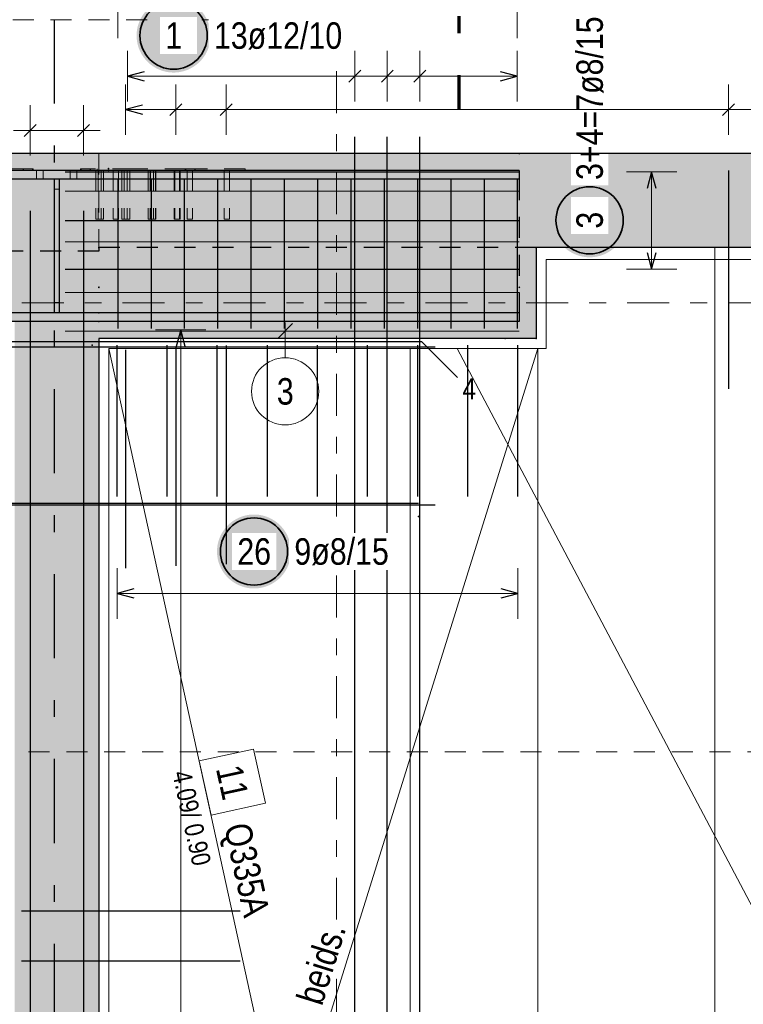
# Model space of a CAD drawing. Header units: millimetres. Extents: x -20 to 91, y -4 to 50.
# Tile 21 of 41: x 19.94 to 24.25, y 33.12 to 38.98. Entities that reach past the tile are written whole.
import ezdxf

# ---------------------------------------------------------------- set-up
doc = ezdxf.new("R2010")
doc.units = ezdxf.units.MM
for name, pattern in [('DASHDOT', [1, 0.5, -0.25, 0, -0.25]), ('DASHDOTX2', [2, 1, -0.5, 0, -0.5]), ('HIDDEN', [0.375, 0.25, -0.125])]:
    doc.linetypes.add(name, pattern=pattern)
for name, color, linetype, lineweight in [('Achsen', 7, 'Continuous', 20), ('Bewehrung', 7, 'Continuous', 20), ('nplo Bewehrung', 7, 'Continuous', 20), ('Schraffuren', 7, 'Continuous', 20)]:
    doc.layers.add(name, color=color, linetype=linetype, lineweight=lineweight)
doc.styles.add('Arial Narrow', font='ARIALN.TTF')

msp = doc.modelspace()

# ---------------------------------------------------------------- hatches: boundary and pattern name
at = {"lineweight": 25, "true_color": 0xffffff}
for points in [[(21.078452, 38.881746), (21.078318, 38.889423), (21.077916, 38.897092), (21.077247, 38.904742), (21.076311, 38.912364), (21.07511, 38.919948), (21.073645, 38.927486), (21.071917, 38.934968), (21.06993, 38.942386), (21.067685, 38.949729), (21.065185, 38.95699), (21.062433, 38.964159), (21.059432, 38.971228), (21.056187, 38.978187), (21.052701, 38.985029), (21.048978, 38.991746), (21.045023, 38.998328), (21.040841, 39.004768), (21.036436, 39.011058), (21.031815, 39.017191), (21.026982, 39.023159), (21.021944, 39.028954), (21.016707, 39.03457), (21.011277, 39.04), (21.005661, 39.045237), (20.999866, 39.050275), (20.993898, 39.055108), (20.987765, 39.059729), (20.981475, 39.064134), (20.975035, 39.068316), (20.968452, 39.072271), (20.961736, 39.075994), (20.954894, 39.07948), (20.947934, 39.082726), (20.940866, 39.085726), (20.933697, 39.088478), (20.926436, 39.090978), (20.919093, 39.093223), (20.911675, 39.095211), (20.904193, 39.096938), (20.896655, 39.098403), (20.88907, 39.099605), (20.881449, 39.10054), (20.873799, 39.10121), (20.86613, 39.101612), (20.858452, 39.101746), (20.850774, 39.101612), (20.843106, 39.10121), (20.835456, 39.10054), (20.827834, 39.099605), (20.82025, 39.098403), (20.812712, 39.096938), (20.80523, 39.095211), (20.797812, 39.093223), (20.790469, 39.090978), (20.783208, 39.088478), (20.776039, 39.085726), (20.76897, 39.082726), (20.762011, 39.07948), (20.755169, 39.075994), (20.748452, 39.072271), (20.74187, 39.068316), (20.73543, 39.064134), (20.72914, 39.059729), (20.723007, 39.055108), (20.717039, 39.050275), (20.711244, 39.045237), (20.705627, 39.04), (20.700198, 39.03457), (20.69496, 39.028954), (20.689923, 39.023159), (20.68509, 39.017191), (20.680469, 39.011058), (20.676064, 39.004768), (20.671882, 38.998328), (20.667927, 38.991746), (20.664204, 38.985029), (20.660718, 38.978187), (20.657472, 38.971228), (20.654472, 38.964159), (20.65172, 38.95699), (20.64922, 38.949729), (20.646975, 38.942386), (20.644987, 38.934968), (20.64326, 38.927486), (20.641795, 38.919948), (20.640593, 38.912364), (20.639658, 38.904742), (20.638988, 38.897092), (20.638586, 38.889423), (20.638452, 38.881746), (20.638586, 38.874068), (20.638988, 38.866399), (20.639658, 38.858749), (20.640593, 38.851127), (20.641795, 38.843543), (20.64326, 38.836005), (20.644987, 38.828523), (20.646975, 38.821105), (20.64922, 38.813762), (20.65172, 38.806501), (20.654472, 38.799332), (20.657472, 38.792264), (20.660718, 38.785304), (20.664204, 38.778462), (20.667927, 38.771746), (20.671882, 38.765163), (20.676064, 38.758723), (20.680469, 38.752433), (20.68509, 38.7463), (20.689923, 38.740332), (20.69496, 38.734537), (20.700198, 38.728921), (20.705627, 38.723491), (20.711244, 38.718254), (20.717039, 38.713216), (20.723007, 38.708383), (20.72914, 38.703762), (20.73543, 38.699357), (20.74187, 38.695175), (20.748452, 38.69122), (20.755169, 38.687497), (20.762011, 38.684011), (20.76897, 38.680766), (20.776039, 38.677765), (20.783208, 38.675013), (20.790469, 38.672513), (20.797812, 38.670268), (20.80523, 38.668281), (20.812712, 38.666553), (20.82025, 38.665088), (20.827834, 38.663887), (20.835456, 38.662951), (20.843106, 38.662281), (20.850774, 38.66188), (20.858452, 38.661746), (20.86613, 38.66188), (20.873799, 38.662281), (20.881449, 38.662951), (20.88907, 38.663887), (20.896655, 38.665088), (20.904193, 38.666553), (20.911675, 38.668281), (20.919093, 38.670268), (20.926436, 38.672513), (20.933697, 38.675013), (20.940866, 38.677765), (20.947934, 38.680766), (20.954894, 38.684011), (20.961736, 38.687497), (20.968452, 38.69122), (20.975035, 38.695175), (20.981475, 38.699357), (20.987765, 38.703762), (20.993898, 38.708383), (20.999866, 38.713216), (21.005661, 38.718254), (21.011277, 38.723491), (21.016707, 38.728921), (21.021944, 38.734537), (21.026982, 38.740332), (21.031815, 38.7463), (21.036436, 38.752433), (21.040841, 38.758723), (21.045023, 38.765163), (21.048978, 38.771746), (21.052701, 38.778462), (21.056187, 38.785304), (21.059432, 38.792264), (21.062433, 38.799332), (21.065185, 38.806501), (21.067685, 38.813762), (21.06993, 38.821105), (21.071917, 38.828523), (21.073645, 38.836005), (21.07511, 38.843543), (21.076311, 38.851127), (21.077247, 38.858749), (21.077916, 38.866399)], [(21.556528, 35.812078), (21.556394, 35.819755), (21.555992, 35.827424), (21.555323, 35.835074), (21.554387, 35.842696), (21.553185, 35.85028), (21.55172, 35.857818), (21.549993, 35.8653), (21.548005, 35.872718), (21.54576, 35.880061), (21.54326, 35.887322), (21.540508, 35.894491), (21.537508, 35.90156), (21.534262, 35.908519), (21.530776, 35.915361), (21.527053, 35.922078), (21.523098, 35.92866), (21.518916, 35.9351), (21.514511, 35.94139), (21.50989, 35.947523), (21.505057, 35.953491), (21.50002, 35.959286), (21.494782, 35.964902), (21.489353, 35.970332), (21.483736, 35.975569), (21.477941, 35.980607), (21.471973, 35.98544), (21.46584, 35.990061), (21.45955, 35.994466), (21.45311, 35.998648), (21.446528, 36.002603), (21.439811, 36.006326), (21.432969, 36.009812), (21.42601, 36.013058), (21.418941, 36.016058), (21.411772, 36.01881), (21.404511, 36.02131), (21.397168, 36.023555), (21.389751, 36.025543), (21.382268, 36.02727), (21.37473, 36.028735), (21.367146, 36.029937), (21.359524, 36.030872), (21.351874, 36.031542), (21.344206, 36.031944), (21.336528, 36.032078), (21.32885, 36.031944), (21.321181, 36.031542), (21.313531, 36.030872), (21.30591, 36.029937), (21.298325, 36.028735), (21.290787, 36.02727), (21.283305, 36.025543), (21.275887, 36.023555), (21.268544, 36.02131), (21.261283, 36.01881), (21.254114, 36.016058), (21.247046, 36.013058), (21.240086, 36.009812), (21.233244, 36.006326), (21.226528, 36.002603), (21.219945, 35.998648), (21.213505, 35.994466), (21.207215, 35.990061), (21.201082, 35.98544), (21.195114, 35.980607), (21.189319, 35.975569), (21.183703, 35.970332), (21.178273, 35.964902), (21.173036, 35.959286), (21.167998, 35.953491), (21.163165, 35.947523), (21.158544, 35.94139), (21.154139, 35.9351), (21.149957, 35.92866), (21.146002, 35.922078), (21.142279, 35.915361), (21.138793, 35.908519), (21.135548, 35.90156), (21.132547, 35.894491), (21.129795, 35.887322), (21.127295, 35.880061), (21.12505, 35.872718), (21.123063, 35.8653), (21.121335, 35.857818), (21.11987, 35.85028), (21.118669, 35.842696), (21.117733, 35.835074), (21.117064, 35.827424), (21.116662, 35.819755), (21.116528, 35.812078), (21.116662, 35.8044), (21.117064, 35.796731), (21.117733, 35.789081), (21.118669, 35.781459), (21.11987, 35.773875), (21.121335, 35.766337), (21.123063, 35.758855), (21.12505, 35.751437), (21.127295, 35.744094), (21.129795, 35.736833), (21.132547, 35.729664), (21.135548, 35.722595), (21.138793, 35.715636), (21.142279, 35.708794), (21.146002, 35.702078), (21.149957, 35.695495), (21.154139, 35.689055), (21.158544, 35.682765), (21.163165, 35.676632), (21.167998, 35.670664), (21.173036, 35.664869), (21.178273, 35.659253), (21.183703, 35.653823), (21.189319, 35.648586), (21.195114, 35.643548), (21.201082, 35.638715), (21.207215, 35.634094), (21.213505, 35.629689), (21.219945, 35.625507), (21.226528, 35.621552), (21.233244, 35.617829), (21.240086, 35.614343), (21.247046, 35.611098), (21.254114, 35.608097), (21.261283, 35.605345), (21.268544, 35.602845), (21.275887, 35.6006), (21.283305, 35.598612), (21.290787, 35.596885), (21.298325, 35.59542), (21.30591, 35.594219), (21.313531, 35.593283), (21.321181, 35.592613), (21.32885, 35.592212), (21.336528, 35.592078), (21.344206, 35.592212), (21.351874, 35.592613), (21.359524, 35.593283), (21.367146, 35.594219), (21.37473, 35.59542), (21.382268, 35.596885), (21.389751, 35.598612), (21.397168, 35.6006), (21.404511, 35.602845), (21.411772, 35.605345), (21.418941, 35.608097), (21.42601, 35.611098), (21.432969, 35.614343), (21.439811, 35.617829), (21.446528, 35.621552), (21.45311, 35.625507), (21.45955, 35.629689), (21.46584, 35.634094), (21.471973, 35.638715), (21.477941, 35.643548), (21.483736, 35.648586), (21.489353, 35.653823), (21.494782, 35.659253), (21.50002, 35.664869), (21.505057, 35.670664), (21.50989, 35.676632), (21.514511, 35.682765), (21.518916, 35.689055), (21.523098, 35.695495), (21.527053, 35.702078), (21.530776, 35.708794), (21.534262, 35.715636), (21.537508, 35.722595), (21.540508, 35.729664), (21.54326, 35.736833), (21.54576, 35.744094), (21.548005, 35.751437), (21.549993, 35.758855), (21.55172, 35.766337), (21.553185, 35.773875), (21.554387, 35.781459), (21.555323, 35.789081), (21.555992, 35.796731)]]:
    msp.add_hatch(color=7, dxfattribs=at).paths.add_polyline_path(points)
at = {"layer": 'Bewehrung', "lineweight": 25, "true_color": 0xffffff}
msp.add_hatch(color=7, dxfattribs=at).paths.add_polyline_path([(23.552172, 37.782511), (23.552038, 37.790189), (23.551637, 37.797857), (23.550967, 37.805507), (23.550031, 37.813129), (23.54883, 37.820713), (23.547365, 37.828251), (23.545637, 37.835733), (23.54365, 37.843151), (23.541405, 37.850494), (23.538905, 37.857755), (23.536153, 37.864924), (23.533152, 37.871993), (23.529907, 37.878952), (23.526421, 37.885794), (23.522698, 37.892511), (23.518743, 37.899093), (23.514561, 37.905533), (23.510156, 37.911823), (23.505535, 37.917956), (23.500702, 37.923924), (23.495664, 37.929719), (23.490427, 37.935336), (23.484997, 37.940765), (23.479381, 37.946003), (23.473586, 37.95104), (23.467618, 37.955873), (23.461485, 37.960494), (23.455195, 37.964899), (23.448755, 37.969081), (23.442172, 37.973036), (23.435456, 37.976759), (23.428614, 37.980245), (23.421654, 37.983491), (23.414586, 37.986491), (23.407417, 37.989243), (23.400156, 37.991743), (23.392813, 37.993988), (23.385395, 37.995976), (23.377913, 37.997703), (23.370375, 37.999168), (23.362791, 38.00037), (23.355169, 38.001305), (23.347519, 38.001975), (23.33985, 38.002377), (23.332172, 38.002511), (23.324495, 38.002377), (23.316826, 38.001975), (23.309176, 38.001305), (23.301554, 38.00037), (23.29397, 37.999168), (23.286432, 37.997703), (23.27895, 37.995976), (23.271532, 37.993988), (23.264189, 37.991743), (23.256928, 37.989243), (23.249759, 37.986491), (23.24269, 37.983491), (23.235731, 37.980245), (23.228889, 37.976759), (23.222172, 37.973036), (23.21559, 37.969081), (23.20915, 37.964899), (23.20286, 37.960494), (23.196727, 37.955873), (23.190759, 37.95104), (23.184964, 37.946003), (23.179348, 37.940765), (23.173918, 37.935336), (23.168681, 37.929719), (23.163643, 37.923924), (23.15881, 37.917956), (23.154189, 37.911823), (23.149784, 37.905533), (23.145602, 37.899093), (23.141647, 37.892511), (23.137924, 37.885794), (23.134438, 37.878952), (23.131192, 37.871993), (23.128192, 37.864924), (23.12544, 37.857755), (23.12294, 37.850494), (23.120695, 37.843151), (23.118707, 37.835733), (23.11698, 37.828251), (23.115515, 37.820713), (23.114313, 37.813129), (23.113378, 37.805507), (23.112708, 37.797857), (23.112306, 37.790189), (23.112172, 37.782511), (23.112306, 37.774833), (23.112708, 37.767164), (23.113378, 37.759514), (23.114313, 37.751893), (23.115515, 37.744308), (23.11698, 37.73677), (23.118707, 37.729288), (23.120695, 37.72187), (23.12294, 37.714527), (23.12544, 37.707266), (23.128192, 37.700097), (23.131192, 37.693029), (23.134438, 37.686069), (23.137924, 37.679227), (23.141647, 37.672511), (23.145602, 37.665928), (23.149784, 37.659488), (23.154189, 37.653198), (23.15881, 37.647065), (23.163643, 37.641097), (23.168681, 37.635302), (23.173918, 37.629686), (23.179348, 37.624256), (23.184964, 37.619019), (23.190759, 37.613981), (23.196727, 37.609148), (23.20286, 37.604527), (23.20915, 37.600122), (23.21559, 37.59594), (23.222172, 37.591985), (23.228889, 37.588262), (23.235731, 37.584776), (23.24269, 37.581531), (23.249759, 37.57853), (23.256928, 37.575778), (23.264189, 37.573278), (23.271532, 37.571033), (23.27895, 37.569046), (23.286432, 37.567318), (23.29397, 37.565853), (23.301554, 37.564652), (23.309176, 37.563716), (23.316826, 37.563047), (23.324495, 37.562645), (23.332172, 37.562511), (23.33985, 37.562645), (23.347519, 37.563047), (23.355169, 37.563716), (23.362791, 37.564652), (23.370375, 37.565853), (23.377913, 37.567318), (23.385395, 37.569046), (23.392813, 37.571033), (23.400156, 37.573278), (23.407417, 37.575778), (23.414586, 37.57853), (23.421654, 37.581531), (23.428614, 37.584776), (23.435456, 37.588262), (23.442172, 37.591985), (23.448755, 37.59594), (23.455195, 37.600122), (23.461485, 37.604527), (23.467618, 37.609148), (23.473586, 37.613981), (23.479381, 37.619019), (23.484997, 37.624256), (23.490427, 37.629686), (23.495664, 37.635302), (23.500702, 37.641097), (23.505535, 37.647065), (23.510156, 37.653198), (23.514561, 37.659488), (23.518743, 37.665928), (23.522698, 37.672511), (23.526421, 37.679227), (23.529907, 37.686069), (23.533152, 37.693029), (23.536153, 37.700097), (23.538905, 37.707266), (23.541405, 37.714527), (23.54365, 37.72187), (23.545637, 37.729288), (23.547365, 37.73677), (23.54883, 37.744308), (23.550031, 37.751893), (23.550967, 37.759514), (23.551637, 37.767164)])
at = {"layer": 'Schraffuren', "lineweight": 13, "true_color": 0xd7ffd7}
for points in [[(20.414103, 38.179777), (17.070747, 38.179777), (17.070747, 38.079763), (20.40983, 38.079763)], [(20.414103, 37.619777), (48.104812, 37.619777), (48.104812, 38.179777), (20.414103, 38.179777), (20.40983, 38.079763), (22.914099, 38.079777), (22.914099, 38.027777), (20.414103, 38.027777)], [(17.070747, 37.231777), (20.414103, 37.231777), (20.414103, 38.027777), (17.070747, 38.027777)], [(20.414103, 37.079777), (23.014099, 37.079777), (23.014099, 37.619765), (20.414103, 37.619765), (20.414103, 37.231777), (22.914099, 37.231777), (22.914099, 37.179777), (20.414103, 37.179777)], [(19.914103, 28.819765), (20.414103, 28.819765), (20.414103, 37.179777), (19.914103, 37.179777)]]:
    msp.add_hatch(color=254, dxfattribs=at).paths.add_polyline_path(points)
at = {"layer": 'Schraffuren', "lineweight": 13, "true_color": 0x4682b4}
for points in [[(17.070747, 38.027777), (22.914099, 38.027777), (22.914099, 38.079777), (17.070747, 38.079763)], [(20.148346, 37.231777), (20.178346, 37.231777), (20.178346, 38.027777), (20.148346, 38.027777)], [(17.070747, 37.179777), (22.914099, 37.179777), (22.914099, 37.231777), (17.070747, 37.231777)]]:
    msp.add_hatch(color=145, dxfattribs=at).paths.add_polyline_path(points)

# ---------------------------------------------------------------- linework, layer by layer
at = {"color": 1, "linetype": 'DASHDOTX2', "lineweight": 70, "ltscale": 0.5}
msp.add_line((22.554025, 39.746322), (22.554025, 38.446322), dxfattribs=at)
at = {"color": 9, "linetype": 'HIDDEN', "lineweight": 0, "ltscale": 0.5}
for p, q in [((21.827035, 38.97504), (19.609107, 38.97504)), ((17.070747, 34.619518), (48.40532, 34.619518))]:
    msp.add_line(p, q, dxfattribs=at)
at = {"color": 9, "linetype": 'DASHDOT', "lineweight": 0, "ltscale": 0.5}
for p, q in [((21.827035, 28.819765), (21.827035, 38.97504)), ((48.40532, 37.290911), (17.070747, 37.290911))]:
    msp.add_line(p, q, dxfattribs=at)
at = {"color": 5, "linetype": 'Continuous', "lineweight": 18, "ltscale": 0.5}
for p, q in [((20.583579, 38.790026), (20.583579, 38.490026)), ((21.93605, 38.790026), (21.93605, 38.490026)), ((22.12926, 38.790026), (22.12926, 38.490026)), ((22.32247, 38.790026), (22.32247, 38.490026)), ((22.902101, 38.490026), (22.902101, 38.790026)), ((20.583579, 38.640026), (22.902101, 38.640026)), ((20.573411, 38.591139), (20.573411, 38.291139)), ((20.872088, 38.291139), (20.872088, 38.591139)), ((21.170765, 38.291139), (21.170765, 38.591139)), ((24.157538, 38.291139), (24.157538, 38.591139)), ((20.522103, 35.712078), (20.522103, 35.412078)), ((22.906102, 35.412078), (22.906102, 35.712078)), ((20.522103, 35.562078), (22.906102, 35.562078))]:
    msp.add_line(p, q, dxfattribs=at)
at = {"color": 3, "linetype": 'Continuous', "lineweight": 25, "ltscale": 0.5}
for p, q in [((20.683579, 38.666821), (20.583579, 38.640026)), ((21.971406, 38.675382), (21.900695, 38.604671)), ((22.164616, 38.675382), (22.093905, 38.604671)), ((22.357826, 38.675382), (22.287115, 38.604671)), ((22.902101, 38.640026), (22.802101, 38.666821)), ((20.583579, 38.640026), (20.683579, 38.613232)), ((22.802101, 38.613232), (22.902101, 38.640026)), ((20.673411, 38.467934), (20.573411, 38.441139)), ((20.573411, 38.441139), (20.673411, 38.414344)), ((20.836733, 38.405783), (20.907443, 38.476494)), ((21.13541, 38.405783), (21.206121, 38.476494)), ((24.122183, 38.405783), (24.192893, 38.476494)), ((21.93605, 32.903777), (21.93605, 38.279777)), ((22.12926, 32.903777), (22.12926, 38.279777)), ((22.32247, 32.903776), (22.32247, 38.279776)), ((24.157538, 38.079763), (24.157538, 36.779763)), ((17.214103, 37.029765), (22.414103, 37.029765)), ((17.214103, 37.029765), (22.414103, 37.029765)), ((20.522103, 36.139777), (20.522103, 37.039777)), ((20.820103, 36.139777), (20.820103, 37.039777)), ((20.872088, 37.02725), (20.872088, 35.72725)), ((21.118103, 36.139777), (21.118103, 37.039777)), ((21.170765, 37.037238), (21.170765, 35.737238)), ((21.416103, 36.139777), (21.416103, 37.039777)), ((21.714102, 36.139777), (21.714102, 37.039777)), ((22.012102, 36.139777), (22.012102, 37.039777)), ((22.310102, 36.139777), (22.310102, 37.039777)), ((22.608102, 36.139777), (22.608102, 37.039777)), ((22.906102, 36.139777), (22.906102, 37.039777)), ((20.573411, 37.012269), (20.573411, 35.712269)), ((17.214103, 36.089765), (22.414103, 36.089765)), ((17.214103, 36.089765), (22.414103, 36.089765)), ((20.622103, 35.588872), (20.522103, 35.562078)), ((20.522103, 35.562078), (20.622103, 35.535283)), ((22.906102, 35.562078), (22.806102, 35.588872)), ((22.806102, 35.535283), (22.906102, 35.562078))]:
    msp.add_line(p, q, dxfattribs=at)
at = {"color": 6, "linetype": 'HIDDEN', "lineweight": 13, "ltscale": 0.5}
for p, q in [((20.414103, 38.179777), (20.414103, 37.619777)), ((20.022779, 38.089763), (19.711652, 38.089763)), ((19.963382, 38.089763), (19.963382, 38.079763)), ((19.966211, 38.089763), (19.966211, 38.079763)), ((20.019951, 38.089763), (20.019951, 38.079763)), ((20.022779, 38.089763), (20.022779, 38.079763)), ((20.30845, 38.089763), (20.305622, 38.089763)), ((20.305622, 38.089763), (20.305622, 38.079763)), ((20.619577, 38.089763), (20.30845, 38.089763)), ((20.30845, 38.089763), (20.30845, 38.079763)), ((20.362191, 38.089763), (20.362191, 38.079763)), ((20.365019, 38.089763), (20.365019, 38.079763)), ((20.404201, 38.089763), (20.404201, 38.079763)), ((20.930704, 38.089763), (20.619577, 38.089763)), ((20.927876, 38.089763), (20.927876, 38.079763)), ((20.987273, 38.089763), (20.930704, 38.089763)), ((20.930704, 38.089763), (20.930704, 38.079763)), ((20.984445, 38.089763), (20.984445, 38.079763)), ((21.284201, 38.089763), (20.987273, 38.089763)), ((20.987273, 38.089763), (20.987273, 38.079763)), ((21.284201, 38.089763), (21.284201, 38.079763)), ((20.043517, 38.079777), (20.043517, 38.027777)), ((20.083175, 38.079777), (20.083175, 38.027777)), ((20.243517, 38.079777), (20.243517, 38.027777)), ((20.283175, 38.079777), (20.283175, 38.027777)), ((20.395688, 38.079763), (20.395688, 37.789763)), ((20.40983, 38.079763), (20.40983, 37.789763)), ((20.427688, 38.079763), (20.427688, 37.789763)), ((20.44183, 38.079763), (20.44183, 37.789763)), ((20.498201, 38.079763), (20.498201, 37.789763)), ((20.530201, 38.079763), (20.530201, 37.789763)), ((20.551252, 38.079763), (20.551252, 37.789763)), ((20.565394, 38.079763), (20.565394, 37.789763)), ((20.583252, 38.079763), (20.583252, 37.789763)), ((20.597394, 38.079763), (20.597394, 37.789763)), ((20.706815, 38.079763), (20.706815, 37.789763)), ((20.718201, 38.079763), (20.718201, 37.789763)), ((20.720957, 38.079763), (20.720957, 37.789763)), ((20.738815, 38.079763), (20.738815, 37.789763)), ((20.750201, 38.079763), (20.750201, 37.789763)), ((20.752957, 38.079763), (20.752957, 37.789763)), ((20.862379, 38.079763), (20.862379, 37.789763)), ((20.865207, 38.079763), (20.865207, 37.789763)), ((20.894379, 38.079763), (20.894379, 37.789763)), ((20.897207, 38.079763), (20.897207, 37.789763)), ((20.938201, 38.079763), (20.938201, 37.789763)), ((20.970201, 38.079763), (20.970201, 37.789763)), ((21.158201, 38.079763), (21.158201, 37.789763)), ((21.190201, 38.079763), (21.190201, 37.789763)), ((20.178346, 37.967777), (20.148346, 37.967777)), ((20.396906, 37.789763), (20.395688, 37.789763)), ((20.400374, 37.789763), (20.396906, 37.789763)), ((20.405565, 37.789763), (20.400374, 37.789763)), ((20.40983, 37.789763), (20.405565, 37.789763)), ((20.411048, 37.789763), (20.40983, 37.789763)), ((20.414517, 37.789763), (20.411048, 37.789763)), ((20.419707, 37.789763), (20.414517, 37.789763)), ((20.42583, 37.789763), (20.419707, 37.789763)), ((20.431953, 37.789763), (20.42583, 37.789763)), ((20.437144, 37.789763), (20.431953, 37.789763)), ((20.440612, 37.789763), (20.437144, 37.789763)), ((20.44183, 37.789763), (20.440612, 37.789763)), ((20.499419, 37.789763), (20.498201, 37.789763)), ((20.502887, 37.789763), (20.499419, 37.789763)), ((20.508078, 37.789763), (20.502887, 37.789763)), ((20.514201, 37.789763), (20.508078, 37.789763)), ((20.520324, 37.789763), (20.514201, 37.789763)), ((20.525514, 37.789763), (20.520324, 37.789763)), ((20.528983, 37.789763), (20.525514, 37.789763)), ((20.530201, 37.789763), (20.528983, 37.789763)), ((20.55247, 37.789763), (20.551252, 37.789763)), ((20.555938, 37.789763), (20.55247, 37.789763)), ((20.561129, 37.789763), (20.555938, 37.789763)), ((20.565394, 37.789763), (20.561129, 37.789763)), ((20.566612, 37.789763), (20.565394, 37.789763)), ((20.57008, 37.789763), (20.566612, 37.789763)), ((20.575271, 37.789763), (20.57008, 37.789763)), ((20.581394, 37.789763), (20.575271, 37.789763)), ((20.587517, 37.789763), (20.581394, 37.789763)), ((20.592707, 37.789763), (20.587517, 37.789763)), ((20.596176, 37.789763), (20.592707, 37.789763)), ((20.597394, 37.789763), (20.596176, 37.789763)), ((20.708033, 37.789763), (20.706815, 37.789763)), ((20.711501, 37.789763), (20.708033, 37.789763)), ((20.716692, 37.789763), (20.711501, 37.789763)), ((20.718201, 37.789763), (20.716692, 37.789763)), ((20.719419, 37.789763), (20.718201, 37.789763)), ((20.720957, 37.789763), (20.719419, 37.789763)), ((20.722175, 37.789763), (20.720957, 37.789763)), ((20.725643, 37.789763), (20.722175, 37.789763)), ((20.730834, 37.789763), (20.725643, 37.789763)), ((20.736957, 37.789763), (20.730834, 37.789763)), ((20.74308, 37.789763), (20.736957, 37.789763)), ((20.748271, 37.789763), (20.74308, 37.789763)), ((20.751739, 37.789763), (20.748271, 37.789763)), ((20.752957, 37.789763), (20.751739, 37.789763)), ((20.863596, 37.789763), (20.862379, 37.789763)), ((20.865207, 37.789763), (20.863596, 37.789763)), ((20.866425, 37.789763), (20.865207, 37.789763)), ((20.869893, 37.789763), (20.866425, 37.789763)), ((20.875084, 37.789763), (20.869893, 37.789763)), ((20.881207, 37.789763), (20.875084, 37.789763)), ((20.88733, 37.789763), (20.881207, 37.789763)), ((20.892521, 37.789763), (20.88733, 37.789763)), ((20.895989, 37.789763), (20.892521, 37.789763)), ((20.897207, 37.789763), (20.895989, 37.789763)), ((20.939419, 37.789763), (20.938201, 37.789763)), ((20.942887, 37.789763), (20.939419, 37.789763)), ((20.948078, 37.789763), (20.942887, 37.789763)), ((20.954201, 37.789763), (20.948078, 37.789763)), ((20.960324, 37.789763), (20.954201, 37.789763)), ((20.965514, 37.789763), (20.960324, 37.789763)), ((20.968983, 37.789763), (20.965514, 37.789763)), ((20.970201, 37.789763), (20.968983, 37.789763)), ((21.159419, 37.789763), (21.158201, 37.789763)), ((21.162887, 37.789763), (21.159419, 37.789763)), ((21.168078, 37.789763), (21.162887, 37.789763)), ((21.174201, 37.789763), (21.168078, 37.789763)), ((21.180324, 37.789763), (21.174201, 37.789763)), ((21.185514, 37.789763), (21.180324, 37.789763)), ((21.188983, 37.789763), (21.185514, 37.789763)), ((21.190201, 37.789763), (21.188983, 37.789763))]:
    msp.add_line(p, q, dxfattribs=at)
at = {"color": 3, "linetype": 'HIDDEN', "lineweight": 25, "ltscale": 0.5}
for p, q in [((22.914099, 38.027777), (22.914099, 37.231777)), ((20.414103, 37.619777), (20.414103, 37.599777)), ((23.014103, 37.619763), (20.414103, 37.619763)), ((20.414103, 37.599777), (17.070747, 37.599777)), ((20.178346, 37.291777), (20.148346, 37.291777))]:
    msp.add_line(p, q, dxfattribs=at)
at = {"color": 9, "linetype": 'Continuous', "lineweight": 0}
msp.add_line((24.077078, 28.819765), (24.077078, 37.619765), dxfattribs=at)
at = {"color": 9, "linetype": 'Continuous', "lineweight": 0, "ltscale": 0.5}
for p, q in [((26.864102, 37.549757), (23.074103, 37.549752)), ((23.074103, 37.549752), (23.074103, 37.019764)), ((23.074103, 37.549752), (23.074103, 37.549752)), ((20.786252, 37.019775), (20.474104, 37.019775)), ((20.474104, 37.019775), (20.474104, 28.839772)), ((22.2641, 37.019766), (20.786252, 37.019775)), ((22.2641, 28.839772), (22.2641, 37.019766)), ((23.074103, 37.019764), (22.264103, 37.019768)), ((22.264103, 37.019768), (22.264103, 28.839767)), ((26.864102, 28.839767), (22.544006, 37.019767)), ((21.333474, 34.636317), (21.011102, 34.565774)), ((21.404018, 34.313945), (21.333474, 34.636317)), ((21.011102, 34.565774), (21.081646, 34.243402)), ((21.081646, 34.243402), (21.404018, 34.313945))]:
    msp.add_line(p, q, dxfattribs=at)
at = {"color": 7, "linetype": 'Continuous', "lineweight": 18, "ltscale": 0.5}
for p, q in [((25.820603, 37.549755), (23.074103, 37.549752)), ((23.074103, 37.549752), (23.074103, 37.019764)), ((23.074103, 37.549752), (23.074103, 37.549752)), ((23.024103, 37.019764), (20.474103, 37.019779)), ((20.474103, 37.019779), (20.474103, 28.839767)), ((23.024103, 37.019764), (20.474103, 28.839767)), ((23.074103, 37.019764), (22.264104, 37.019768)), ((22.264104, 37.019768), (22.264104, 28.839766)), ((23.024103, 28.839767), (23.024103, 37.019764))]:
    msp.add_line(p, q, dxfattribs=at)
at = {"color": 2, "linetype": 'Continuous', "lineweight": 35, "ltscale": 0.5}
for centre in [(20.858452, 38.881746), (21.336528, 35.812078)]:
    msp.add_circle(centre, 0.2, dxfattribs=at)
at = {"color": 9, "linetype": 'Continuous', "lineweight": 0}
for centre in [(20.414103, 38.027777), (20.414103, 37.619765), (23.014099, 37.619765), (20.414103, 37.231777), (20.414103, 37.179777), (20.374103, 37.039777), (22.830064, 37.079777), (23.014099, 37.079777), (22.314103, 36.019777)]:
    msp.add_circle(centre, 0.00222, dxfattribs=at)
at = {"layer": 'Achsen', "color": 3, "linetype": 'DASHDOTX2', "lineweight": 25, "ltscale": 0.5}
msp.add_line((20.149032, 38.97742), (20.149032, 27.794799), dxfattribs=at)
at = {"layer": 'Bewehrung', "color": 5, "linetype": 'Continuous', "lineweight": 18, "ltscale": 0.5}
for p, q in [((20.526106, 39.166511), (20.526106, 38.866511)), ((22.902103, 38.866511), (22.902103, 39.166511)), ((23.850911, 38.071777), (23.550911, 38.071777)), ((23.700911, 38.071777), (23.700911, 37.491778)), ((23.550911, 37.491778), (23.850911, 37.491778))]:
    msp.add_line(p, q, dxfattribs=at)
at = {"layer": 'Bewehrung', "color": 3, "linetype": 'Continuous', "lineweight": 25, "ltscale": 0.5}
for p, q in [((20.214103, 38.071777), (22.914103, 38.071777)), ((20.526106, 38.029777), (20.526106, 37.139777)), ((20.724105, 38.029777), (20.724105, 37.139777)), ((20.922105, 38.029777), (20.922105, 37.139777)), ((21.120105, 38.029777), (21.120105, 37.139777)), ((21.318105, 38.029777), (21.318105, 37.139777)), ((21.516105, 38.029777), (21.516105, 37.139777)), ((21.714104, 38.029777), (21.714104, 37.139777)), ((21.912104, 38.029777), (21.912104, 37.139777)), ((22.110104, 38.029777), (22.110104, 37.139777)), ((22.308104, 38.029777), (22.308104, 37.139777)), ((22.506104, 38.029777), (22.506104, 37.139777)), ((22.704103, 38.029777), (22.704103, 37.139777)), ((22.902103, 38.029777), (22.902103, 37.139777)), ((23.700911, 38.071777), (23.674116, 37.971777)), ((23.727706, 37.971777), (23.700911, 38.071777)), ((20.214103, 37.781777), (22.914103, 37.781777)), ((23.674116, 37.591778), (23.700911, 37.491778)), ((23.700911, 37.491778), (23.727706, 37.591778)), ((20.214103, 37.491778), (22.914103, 37.491778)), ((21.254103, 33.670886), (19.954103, 33.670886)), ((21.254103, 33.374441), (19.954103, 33.374441))]:
    msp.add_line(p, q, dxfattribs=at)
at = {"layer": 'Bewehrung', "color": 9, "linetype": 'Continuous', "lineweight": 0, "ltscale": 0.5}
for p, q in [((21.566181, 37.167971), (21.477793, 37.079583)), ((21.521987, 36.964817), (21.521987, 37.173777)), ((20.214103, 37.123777), (22.914103, 37.123777))]:
    msp.add_line(p, q, dxfattribs=at)
at = {"layer": 'Bewehrung', "color": 9, "linetype": 'Continuous', "lineweight": 0}
for centre in [(22.914103, 38.179777), (20.471579, 38.089748), (20.471579, 38.079748), (23.014103, 37.619751), (20.414103, 37.383777), (22.914103, 37.383777), (23.014103, 37.079763)]:
    msp.add_circle(centre, 0.00222, dxfattribs=at)
at = {"layer": 'Bewehrung', "color": 2, "linetype": 'Continuous', "lineweight": 35, "ltscale": 0.5}
msp.add_circle((23.332172, 37.782511), 0.2, dxfattribs=at)
at = {"layer": 'Bewehrung', "color": 9, "linetype": 'Continuous', "lineweight": 0, "ltscale": 0.5}
msp.add_circle((21.521987, 36.764817), 0.2, dxfattribs=at)
at = {"layer": 'nplo Bewehrung', "color": 9, "linetype": 'Continuous', "lineweight": 0, "ltscale": 0.5}
for p, q in [((20.214103, 37.955505), (22.914103, 37.955505)), ((20.214103, 37.654216), (22.914103, 37.654216)), ((20.214103, 37.352926), (22.914103, 37.352926))]:
    msp.add_line(p, q, dxfattribs=at)
at = {"layer": 'Schraffuren', "color": 5, "linetype": 'Continuous', "lineweight": 18, "ltscale": 0.5}
for p, q in [((20.006103, 38.167453), (20.006103, 38.467453)), ((20.322103, 38.167453), (20.322103, 38.467453)), ((20.422103, 38.317453), (19.906103, 38.317453)), ((21.050911, 37.131772), (20.750911, 37.131772)), ((20.900911, 28.927765), (20.900911, 37.131772))]:
    msp.add_line(p, q, dxfattribs=at)
at = {"layer": 'Schraffuren', "color": 3, "linetype": 'Continuous', "lineweight": 25, "ltscale": 0.5}
for p, q in [((19.970748, 38.282098), (20.041459, 38.352808)), ((20.286748, 38.282098), (20.357459, 38.352808)), ((20.006103, 37.839765), (20.006103, 28.839765)), ((20.322103, 37.839765), (20.322103, 28.839765)), ((20.900911, 37.131772), (20.874116, 37.031772)), ((20.927706, 37.031772), (20.900911, 37.131772)), ((22.334929, 37.059777), (17.134929, 37.059777)), ((17.114103, 36.099777), (22.314103, 36.099777))]:
    msp.add_line(p, q, dxfattribs=at)
at = {"layer": 'Schraffuren', "color": 3, "linetype": 'Continuous', "lineweight": 25}
for p, q in [((20.414103, 38.179777), (17.070747, 38.179777)), ((22.914099, 38.079763), (17.070747, 38.079763)), ((20.148346, 38.027777), (17.070747, 38.027777)), ((20.178346, 38.027777), (20.148346, 38.027777)), ((20.148346, 38.027777), (20.148346, 37.231777)), ((22.914099, 38.027777), (20.178346, 38.027777)), ((20.178346, 38.027777), (20.178346, 37.231777)), ((22.914099, 38.079777), (22.914099, 38.027777)), ((23.014103, 37.619765), (23.014103, 37.079777)), ((44.371667, 37.619763), (23.014103, 37.619763)), ((20.148346, 37.231777), (17.070747, 37.231777)), ((20.178346, 37.231777), (20.148346, 37.231777)), ((22.914099, 37.231777), (20.178346, 37.231777)), ((22.914099, 37.231777), (22.914099, 37.179777)), ((22.914099, 37.179777), (17.070747, 37.179777)), ((23.014103, 37.079777), (20.414103, 37.079777)), ((20.414103, 37.079777), (20.414103, 28.819765))]:
    msp.add_line(p, q, dxfattribs=at)
at = {"layer": 'Schraffuren', "color": 2, "linetype": 'Continuous', "lineweight": 35, "ltscale": 0.5}
msp.add_line((22.334929, 37.059777), (22.547061, 36.847645), dxfattribs=at)

# ---------------------------------------------------------------- texts
at = {"color": 9, "lineweight": 0, "attachment_point": 1, "rotation": 282.343236, "line_spacing_factor": 0.9, "style": 'Arial Narrow'}
for s, insert, char_height in [('11', (21.263279, 34.553625), 0.1575), (' 4.09/ 0.90', (20.952489, 34.552948), 0.1125), ('Q335A', (21.311754, 34.209303), 0.1575)]:
    msp.add_mtext(s, dxfattribs=dict(at, insert=insert, char_height=char_height))
at = {"layer": 'Bewehrung', "color": 9, "lineweight": 0, "insert": (21.472374, 36.843567), "char_height": 0.1575, "attachment_point": 1, "line_spacing_factor": 0.9, "style": 'Arial Narrow'}
msp.add_mtext('3', dxfattribs=at)
at = {"layer": 'Schraffuren', "color": 2, "lineweight": 35, "insert": (22.576436, 36.841395), "char_height": 0.125, "attachment_point": 1, "line_spacing_factor": 0.9, "style": 'Arial Narrow'}
msp.add_mtext('4', dxfattribs=at)

# ---------------------------------------------------------------- next in the draw order: texts
at = {"color": 2, "lineweight": 35, "char_height": 0.1575, "attachment_point": 1, "line_spacing_factor": 0.9, "style": 'Arial Narrow', "bg_fill": 3, "box_fill_scale": 1.2, "bg_fill_color": 256, "bg_fill_true_color": 13158600, "bg_fill_transparency": 0}
for s, insert in [('1', (20.80884, 38.960496)), ('13ø12/10', (21.098452, 38.960496))]:
    msp.add_mtext(s, dxfattribs=dict(at, insert=insert))
at = {"color": 2, "lineweight": 35, "insert": (21.587452, 33.150442), "char_height": 0.16, "attachment_point": 1, "rotation": 72.6858636, "line_spacing_factor": 0.9, "style": 'Arial Narrow', "bg_fill": 3, "box_fill_scale": 1.2, "bg_fill_color": 256, "bg_fill_true_color": 13158600, "bg_fill_transparency": 0}
msp.add_mtext('beids.', dxfattribs=at)
at = {"layer": 'Bewehrung', "color": 2, "lineweight": 35, "char_height": 0.1575, "attachment_point": 1, "rotation": 90, "line_spacing_factor": 0.9, "style": 'Arial Narrow', "bg_fill": 3, "box_fill_scale": 1.2, "bg_fill_color": 256, "bg_fill_true_color": 13158600, "bg_fill_transparency": 0}
for s, insert in [('3+4=7ø8/15', (23.253422, 38.022511)), ('3', (23.253422, 37.732898))]:
    msp.add_mtext(s, dxfattribs=dict(at, insert=insert))

# ---------------------------------------------------------------- next in the draw order: linework, layer by layer
at = {"color": 5, "linetype": 'Continuous', "lineweight": 18, "ltscale": 0.5}
msp.add_line((45.960979, 38.441139), (20.573411, 38.441139), dxfattribs=at)
at = {"color": 9, "linetype": 'Continuous', "lineweight": 0, "ltscale": 0.5}
msp.add_line((20.474104, 37.019775), (22.2641, 28.839772), dxfattribs=at)
at = {"layer": 'Schraffuren', "color": 3, "linetype": 'Continuous', "lineweight": 25}
msp.add_line((48.104812, 38.179777), (20.414103, 38.179777), dxfattribs=at)

# ---------------------------------------------------------------- next in the draw order: texts
at = {"color": 2, "lineweight": 35, "char_height": 0.1575, "attachment_point": 1, "line_spacing_factor": 0.9, "style": 'Arial Narrow', "bg_fill": 3, "box_fill_scale": 1.2, "bg_fill_color": 256, "bg_fill_true_color": 13158600, "bg_fill_transparency": 0}
for s, insert in [('26', (21.237303, 35.890828)), ('9ø8/15', (21.576528, 35.890828))]:
    msp.add_mtext(s, dxfattribs=dict(at, insert=insert))

doc.saveas('drawing.dxf')
